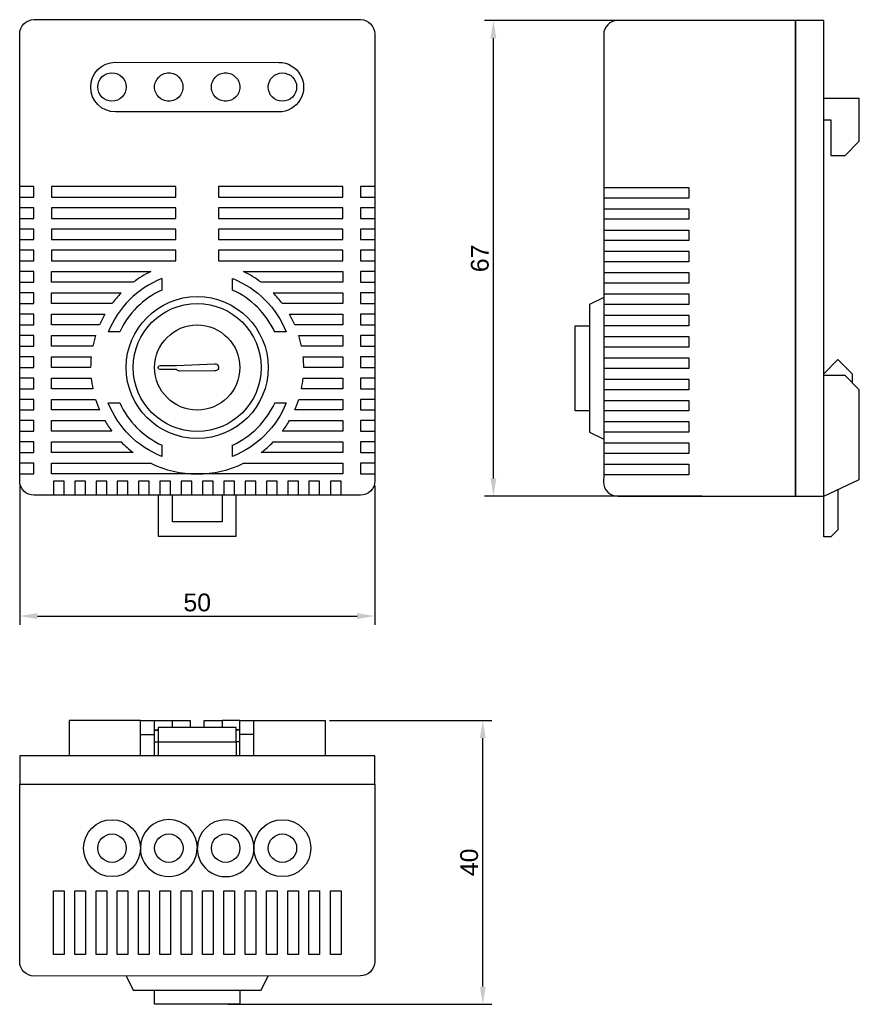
# Model space of a CAD drawing. Header units: millimetres. Extents: x 18 to 136, y 20 to 159.
import ezdxf

# ---------------------------------------------------------------- set-up
doc = ezdxf.new("R2010")
doc.units = ezdxf.units.MM
doc.layers.add('PDF_Geometry', color=7, linetype='Continuous')
doc.styles.get("Standard").update_dxf_attribs({"font": 'arial.ttf'})
doc.dimstyles.new('TDM', dxfattribs={"dimtxt": 2.5, "dimasz": 2.5, "dimexe": 1.25, "dimexo": 0.625, "dimtad": 1, "dimdec": 1, "dimtxsty": 'Standard', "dimcen": 2.5, "dimadec": 0, "dimazin": 0, "dimtfac": 1, "dimtdec": 1, "dimtmove": 0, "dimatfit": 3, "dimfxl": 1, "dimarcsym": 0})

# ---------------------------------------------------------------- blocks, each defined once
blk = doc.blocks.new('*D1')
at = {"color": 0, "lineweight": -2, "transparency": 16777216}
for p, q in [((17.73, 93.28), (17.73, 73.63)), ((67.74, 93.27), (67.74, 73.63)), ((20.23, 74.88), (65.24, 74.88))]:
    blk.add_line(p, q, dxfattribs=at)
at = {"color": 0, "transparency": 16777216}
for points in [[(20.23, 75.3), (20.23, 74.46), (17.73, 74.88)], [(65.24, 75.3), (65.24, 74.46), (67.74, 74.88)]]:
    blk.add_solid(points, dxfattribs=at)
at = {"layer": 'Defpoints', "color": 0, "transparency": 16777216}
for p in [(17.73, 93.9), (67.74, 93.89), (67.74, 74.88)]:
    blk.add_point(p, dxfattribs=at)
at = {"color": 0, "lineweight": 0, "transparency": 16777216, "insert": (42.73, 76.78), "char_height": 2.5, "attachment_point": 5}
blk.add_mtext('50', dxfattribs=at)
blk = doc.blocks.new('*D2')
at = {"color": 0, "lineweight": -2, "transparency": 16777216}
for p, q in [((113.84, 158.77), (83.19, 158.77)), ((84.44, 94.28), (84.44, 156.27)), ((113.84, 91.78), (83.19, 91.78))]:
    blk.add_line(p, q, dxfattribs=at)
at = {"color": 0, "transparency": 16777216}
for points in [[(84.02, 156.27), (84.86, 156.27), (84.44, 158.77)], [(84.02, 94.28), (84.86, 94.28), (84.44, 91.78)]]:
    blk.add_solid(points, dxfattribs=at)
at = {"layer": 'Defpoints', "color": 0, "transparency": 16777216}
for p in [(84.44, 158.77), (114.47, 158.77), (114.47, 91.78)]:
    blk.add_point(p, dxfattribs=at)
at = {"color": 0, "lineweight": 0, "transparency": 16777216, "insert": (82.54, 125.27), "char_height": 2.5, "attachment_point": 5, "rotation": 90}
blk.add_mtext('67', dxfattribs=at)
blk = doc.blocks.new('*D3')
at = {"color": 0, "lineweight": -2, "transparency": 16777216}
for p, q in [((61.36, 60.18), (84.2, 60.18)), ((82.95, 22.68), (82.95, 57.68)), ((47.04, 20.18), (84.2, 20.18))]:
    blk.add_line(p, q, dxfattribs=at)
at = {"color": 0, "transparency": 16777216}
for points in [[(82.53, 57.68), (83.36, 57.68), (82.95, 60.18)], [(82.53, 22.68), (83.36, 22.68), (82.95, 20.18)]]:
    blk.add_solid(points, dxfattribs=at)
at = {"layer": 'Defpoints', "color": 0, "transparency": 16777216}
for p in [(60.73, 60.18), (82.95, 60.18), (46.42, 20.18)]:
    blk.add_point(p, dxfattribs=at)
at = {"color": 0, "lineweight": 0, "transparency": 16777216, "insert": (81.04, 40.18), "char_height": 2.5, "attachment_point": 5, "rotation": 90}
blk.add_mtext('40', dxfattribs=at)

msp = doc.modelspace()

# ---------------------------------------------------------------- linework, layer by layer
at = {"layer": 'PDF_Geometry', "lineweight": 30}
for points in [[(19.72, 158.9), (65.74, 158.9, -0.414214), (67.72, 156.91), (67.72, 135.4), (67.72, 133.9), (67.72, 132.4), (67.72, 130.9), (67.72, 129.39), (67.72, 127.91), (67.72, 126.41), (67.72, 124.91), (67.72, 123.4), (67.72, 121.9), (67.72, 120.4), (67.72, 118.9), (67.72, 117.39), (67.72, 115.91), (67.72, 114.41), (67.72, 112.91), (67.72, 111.4), (67.72, 109.9), (67.72, 108.4), (67.72, 106.9), (67.72, 105.39), (67.72, 103.91), (67.72, 102.41), (67.72, 100.91), (67.72, 99.4), (67.72, 97.9), (67.72, 96.4), (67.72, 94.9), (67.74, 93.89, -0.414214), (65.73, 91.91), (62.98, 91.91), (61.48, 91.91), (59.97, 91.91), (58.47, 91.91), (56.97, 91.91), (55.47, 91.91), (53.98, 91.91), (52.48, 91.91), (50.98, 91.91), (49.48, 91.91), (47.97, 91.91), (46.47, 91.91), (44.97, 91.91), (43.47, 91.91), (41.98, 91.91), (40.48, 91.91), (38.98, 91.91), (37.48, 91.91), (35.97, 91.91), (34.47, 91.91), (32.97, 91.91), (31.47, 91.91), (29.98, 91.91), (28.48, 91.91), (26.98, 91.91), (25.48, 91.91), (23.97, 91.91), (22.47, 91.91), (19.72, 91.91, -0.414214), (17.73, 93.9), (17.73, 94.9), (17.73, 96.4), (17.73, 97.9), (17.73, 99.4), (17.73, 100.91), (17.73, 102.41), (17.73, 103.91), (17.73, 105.39), (17.73, 106.9), (17.73, 108.4), (17.73, 109.9), (17.73, 111.4), (17.73, 112.91), (17.73, 114.41), (17.73, 115.91), (17.73, 117.39), (17.73, 118.9), (17.73, 120.4), (17.73, 121.9), (17.73, 123.4), (17.73, 124.91), (17.73, 126.41), (17.73, 127.91), (17.73, 129.39), (17.73, 130.9), (17.73, 132.4), (17.73, 133.9), (17.73, 135.4), (17.73, 156.91, -0.414214), (19.72, 158.9)], [(37.73, 122.45), (37.73, 120.8, 0.179696), (31.82, 114.9), (30.17, 114.9)], [(53.65, 114.89, 0.179696), (47.72, 120.8), (47.72, 122.45)], [(47.73, 122.42, -0.205824), (55.27, 114.9), (53.62, 114.9)], [(28.97, 115.91), (22.22, 115.91), (22.22, 117.39), (29.73, 117.39, 0.028026), (28.99, 115.89)], [(28.97, 103.91), (22.22, 103.91), (22.22, 105.39), (28.42, 105.39, 0.026708), (28.99, 103.89)], [(30.17, 104.91), (31.82, 104.91, 0.179696), (37.73, 98.97)], [(37.73, 99), (37.73, 97.37, -0.205824), (30.2, 104.89)], [(53.62, 104.91), (55.27, 104.91, -0.205824), (47.72, 97.37), (47.72, 99)], [(49.26, 96.4), (63.23, 96.4), (63.23, 94.9), (42.72, 94.9), (22.22, 94.9), (22.22, 96.4), (36.18, 96.4, 0.113228), (42.73, 94.9, 0.113228), (49.26, 96.4)], [(42.75, 42.18, 1), (34.72, 42.18, 1.000002), (42.72, 42.18, 1.000002), (50.75, 42.18, 1), (42.75, 42.18)]]:
    msp.add_lwpolyline(points, format="xyb", dxfattribs=at)
for points in [[(99.97, 156.78), (99.97, 135.27), (99.97, 133.77), (99.97, 132.27), (99.97, 130.77), (99.97, 129.26), (99.97, 127.78), (99.97, 126.28), (99.97, 124.78), (99.97, 123.27), (99.97, 121.77), (99.97, 120.27), (99.97, 118.77), (99.97, 117.26), (99.97, 115.78), (99.97, 114.28), (99.97, 112.78), (99.97, 111.27), (99.97, 109.77), (99.97, 108.27), (99.97, 106.77), (99.97, 105.26), (99.97, 103.78), (99.97, 102.28), (99.97, 100.78), (99.97, 99.27), (99.97, 97.77), (99.97, 96.27), (99.97, 94.77), (99.95, 93.76, 0.414214), (101.96, 91.78), (126.97, 91.78), (126.97, 91.8), (126.97, 91.93), (126.97, 92.1), (126.97, 92.35), (126.97, 92.67), (126.97, 93.01), (126.97, 93.39), (126.97, 93.77), (126.97, 156.78), (126.97, 157.16), (126.97, 157.54), (126.97, 157.88), (126.97, 158.19), (126.97, 158.43), (126.97, 158.62), (126.97, 158.74), (126.97, 158.77), (101.96, 158.77, 0.414214)], [(31.23, 152.91), (54.23, 152.88, -1.000001), (54.22, 145.9), (31.23, 145.9, -1)], [(33.73, 121.9), (22.22, 121.9), (22.22, 123.4), (36.18, 123.4, 0.048166)], [(49.26, 123.4), (63.23, 123.4), (63.23, 121.9), (51.72, 121.9, 0.048166)], [(30.72, 118.9), (22.22, 118.9), (22.22, 120.4), (32.02, 120.4, 0.032992)], [(53.43, 120.4), (63.23, 120.4), (63.23, 118.9), (54.72, 118.9, 0.032992)], [(55.72, 117.39), (63.23, 117.39), (63.23, 115.91), (56.48, 115.91, 0.028026)], [(28.04, 112.91), (22.22, 112.91), (22.22, 114.41), (28.42, 114.41, 0.025844)], [(57.03, 114.41), (63.23, 114.41), (63.23, 112.91), (57.41, 112.91, 0.025844)], [(27.72, 109.9), (22.22, 109.9), (22.22, 111.4), (27.8, 111.4, 0.025052)], [(57.64, 111.4), (63.23, 111.4), (63.23, 109.9), (57.73, 109.9, 0.025052)], [(39.8, 109.63), (37.53, 109.63, -1.000335), (37.52, 110.18), (39.8, 110.18), (45.22, 110.41, -1.05726), (45.18, 109.41), (40.23, 109.39, -0.253214)], [(28.04, 106.9), (22.22, 106.9), (22.22, 108.4), (27.8, 108.4, 0.025292)], [(57.64, 108.4), (63.23, 108.4), (63.23, 106.9), (57.41, 106.9, 0.025292)], [(57.03, 105.39), (63.23, 105.39), (63.23, 103.91), (56.48, 103.91, 0.026708)], [(30.72, 100.91), (22.22, 100.91), (22.22, 102.41), (29.73, 102.41, 0.029993)], [(55.72, 102.41), (63.23, 102.41), (63.23, 100.91), (54.72, 100.91, 0.029993)], [(33.73, 97.9), (22.22, 97.9), (22.22, 99.4), (32.02, 99.4, 0.037984)], [(53.43, 99.4), (63.23, 99.4), (63.23, 97.9), (51.72, 97.9, 0.037984)], [(65.73, 24.18), (19.73, 24.16, -0.414214), (17.73, 26.17), (17.73, 51.19), (17.75, 51.19), (17.88, 51.19), (18.07, 51.19), (18.3, 51.19), (18.62, 51.19), (18.96, 51.19), (19.34, 51.19), (19.72, 51.19), (65.73, 51.19), (66.11, 51.19), (66.49, 51.19), (66.83, 51.19), (67.15, 51.19), (67.38, 51.19), (67.57, 51.19), (67.7, 51.19), (67.72, 51.19), (67.72, 26.17, -0.414214)]]:
    msp.add_lwpolyline(points, format="xyb", close=True, dxfattribs=at)
for points in [[(126.97, 91.78), (130.97, 91.78), (130.97, 91.8), (130.97, 91.93), (130.97, 92.1), (130.97, 92.35), (130.97, 92.67), (130.97, 93.01), (130.97, 93.39), (130.97, 93.77), (130.97, 156.78), (130.97, 157.16), (130.97, 157.54), (130.97, 157.88), (130.97, 158.19), (130.97, 158.43), (130.97, 158.62), (130.97, 158.74), (130.97, 158.77), (126.97, 158.77), (126.97, 158.74), (126.97, 158.62), (126.97, 158.43), (126.97, 158.19), (126.97, 157.88), (126.97, 157.54), (126.97, 157.16), (126.97, 156.78), (126.97, 93.77), (126.97, 93.39), (126.97, 93.01), (126.97, 92.67), (126.97, 92.35), (126.97, 92.1), (126.97, 91.93), (126.97, 91.8)], [(38.72, 151.4), (38.91, 151.4), (39.11, 151.36), (39.32, 151.32), (39.49, 151.26), (39.85, 151.06), (40.14, 150.81), (40.38, 150.54), (40.57, 150.18), (40.63, 149.99), (40.69, 149.79), (40.71, 149.6), (40.71, 149.39), (40.71, 149.2), (40.69, 149.01), (40.63, 148.82), (40.57, 148.63), (40.38, 148.27), (40.14, 148), (39.85, 147.74), (39.49, 147.55), (39.32, 147.49), (39.11, 147.45), (38.91, 147.4), (38.72, 147.4), (38.53, 147.4), (38.32, 147.45), (38.13, 147.49), (37.96, 147.55), (37.6, 147.74), (37.31, 148), (37.07, 148.27), (36.88, 148.63), (36.82, 148.82), (36.76, 149.01), (36.73, 149.2), (36.71, 149.39), (36.73, 149.6), (36.76, 149.79), (36.82, 149.99), (36.88, 150.18), (37.07, 150.54), (37.31, 150.81), (37.6, 151.06), (37.96, 151.26), (38.13, 151.32), (38.32, 151.36), (38.53, 151.4)], [(46.72, 151.4), (46.91, 151.4), (47.13, 151.36), (47.32, 151.32), (47.49, 151.26), (47.85, 151.06), (48.14, 150.81), (48.38, 150.54), (48.57, 150.18), (48.63, 149.99), (48.69, 149.79), (48.71, 149.6), (48.73, 149.39), (48.71, 149.2), (48.69, 149.01), (48.63, 148.82), (48.57, 148.63), (48.38, 148.27), (48.14, 148), (47.85, 147.74), (47.49, 147.55), (47.32, 147.49), (47.13, 147.45), (46.91, 147.4), (46.72, 147.4), (46.53, 147.4), (46.34, 147.45), (46.13, 147.49), (45.96, 147.55), (45.6, 147.74), (45.31, 148), (45.07, 148.27), (44.88, 148.63), (44.82, 148.82), (44.76, 149.01), (44.73, 149.2), (44.73, 149.39), (44.73, 149.6), (44.76, 149.79), (44.82, 149.99), (44.88, 150.18), (45.07, 150.54), (45.31, 150.81), (45.6, 151.06), (45.96, 151.26), (46.13, 151.32), (46.34, 151.36), (46.53, 151.4)], [(39.72, 135.4), (22.22, 135.4), (22.22, 133.9), (39.72, 133.9)], [(45.73, 133.9), (63.23, 133.9), (63.23, 135.4), (45.73, 135.4)], [(22.22, 132.4), (22.22, 130.9), (39.72, 130.9), (39.72, 132.4)], [(45.73, 130.9), (63.23, 130.9), (63.23, 132.4), (45.73, 132.4)], [(22.22, 129.39), (22.22, 127.91), (39.72, 127.91), (39.72, 129.39)], [(45.73, 127.91), (63.23, 127.91), (63.23, 129.39), (45.73, 129.39)], [(22.22, 126.41), (22.22, 124.91), (39.72, 124.91), (39.72, 126.41)], [(45.73, 124.91), (63.23, 124.91), (63.23, 126.41), (45.73, 126.41)], [(67.72, 51.19), (67.72, 55.19), (67.7, 55.19), (67.57, 55.19), (67.38, 55.19), (67.15, 55.19), (66.83, 55.19), (66.49, 55.19), (66.11, 55.19), (65.73, 55.19), (19.72, 55.19), (19.34, 55.19), (18.96, 55.19), (18.62, 55.19), (18.3, 55.19), (18.07, 55.19), (17.88, 55.19), (17.75, 55.19), (17.73, 55.19), (17.73, 51.19), (17.75, 51.19), (17.88, 51.19), (18.07, 51.19), (18.3, 51.19), (18.62, 51.19), (18.96, 51.19), (19.34, 51.19), (19.72, 51.19), (65.73, 51.19), (66.11, 51.19), (66.49, 51.19), (66.83, 51.19), (67.15, 51.19), (67.38, 51.19), (67.57, 51.19), (67.7, 51.19)], [(23.97, 27.19), (22.47, 27.19), (22.47, 36.18), (23.97, 36.18)], [(26.98, 27.19), (25.48, 27.19), (25.48, 36.18), (26.98, 36.18)], [(29.98, 27.19), (28.48, 27.19), (28.48, 36.18), (29.98, 36.18)], [(32.97, 27.19), (31.47, 27.19), (31.47, 36.18), (32.97, 36.18)], [(35.97, 27.19), (34.47, 27.19), (34.47, 36.18), (35.97, 36.18)], [(38.98, 27.19), (37.48, 27.19), (37.48, 36.18), (38.98, 36.18)], [(41.98, 27.19), (40.48, 27.19), (40.48, 36.18), (41.98, 36.18)], [(44.97, 27.19), (43.47, 27.19), (43.47, 36.18), (44.97, 36.18)], [(47.97, 27.19), (46.47, 27.19), (46.47, 36.18), (47.97, 36.18)], [(50.98, 27.19), (49.48, 27.19), (49.48, 36.18), (50.98, 36.18)], [(53.98, 27.19), (52.48, 27.19), (52.48, 36.18), (53.98, 36.18)], [(56.97, 27.19), (55.47, 27.19), (55.47, 36.18), (56.97, 36.18)], [(59.97, 27.19), (58.47, 27.19), (58.47, 36.18), (59.97, 36.18)], [(62.98, 27.19), (61.48, 27.19), (61.48, 36.18), (62.98, 36.18)]]:
    msp.add_lwpolyline(points, close=True, dxfattribs=at)
for points in [[(130.97, 144.78), (131.97, 144.78), (131.97, 139.78), (133.98, 139.78), (135.97, 141.77), (135.97, 147.78), (130.97, 147.78)], [(17.73, 133.9), (17.75, 133.9), (17.88, 133.9), (18.07, 133.9), (18.3, 133.9), (18.62, 133.9), (18.96, 133.9), (19.34, 133.9), (19.72, 133.9), (19.72, 135.4), (19.34, 135.4), (18.96, 135.4), (18.62, 135.4), (18.3, 135.4), (18.07, 135.4), (17.88, 135.4), (17.75, 135.4), (17.73, 135.4)], [(67.72, 135.4), (67.7, 135.4), (67.57, 135.4), (67.38, 135.4), (67.15, 135.4), (66.83, 135.4), (66.49, 135.4), (66.11, 135.4), (65.73, 135.4), (65.73, 133.9), (66.11, 133.9), (66.49, 133.9), (66.83, 133.9), (67.15, 133.9), (67.38, 133.9), (67.57, 133.9), (67.7, 133.9), (67.72, 133.9)], [(99.97, 135.27), (100.01, 135.27), (100.12, 135.27), (100.31, 135.27), (100.54, 135.27), (100.86, 135.27), (101.2, 135.27), (101.58, 135.27), (101.96, 135.27), (111.97, 135.27), (111.97, 133.77), (101.96, 133.77), (101.58, 133.77), (101.2, 133.77), (100.86, 133.77), (100.54, 133.77), (100.31, 133.77), (100.12, 133.77), (100.01, 133.77), (99.97, 133.77)], [(17.73, 130.9), (17.75, 130.9), (17.88, 130.9), (18.07, 130.9), (18.3, 130.9), (18.62, 130.9), (18.96, 130.9), (19.34, 130.9), (19.72, 130.9), (19.72, 132.4), (19.34, 132.4), (18.96, 132.4), (18.62, 132.4), (18.3, 132.4), (18.07, 132.4), (17.88, 132.4), (17.75, 132.4), (17.73, 132.4)], [(67.72, 132.4), (67.7, 132.4), (67.57, 132.4), (67.38, 132.4), (67.15, 132.4), (66.83, 132.4), (66.49, 132.4), (66.11, 132.4), (65.73, 132.4), (65.73, 130.9), (66.11, 130.9), (66.49, 130.9), (66.83, 130.9), (67.15, 130.9), (67.38, 130.9), (67.57, 130.9), (67.7, 130.9), (67.72, 130.9)], [(99.97, 132.27), (100.01, 132.27), (100.12, 132.27), (100.31, 132.27), (100.54, 132.27), (100.86, 132.27), (101.2, 132.27), (101.58, 132.27), (101.96, 132.27), (111.97, 132.27), (111.97, 130.77), (101.96, 130.77), (101.58, 130.77), (101.2, 130.77), (100.86, 130.77), (100.54, 130.77), (100.31, 130.77), (100.12, 130.77), (100.01, 130.77), (99.97, 130.77)], [(17.73, 127.91), (17.75, 127.91), (17.88, 127.91), (18.07, 127.91), (18.3, 127.91), (18.62, 127.91), (18.96, 127.91), (19.34, 127.91), (19.72, 127.91), (19.72, 129.39), (19.34, 129.39), (18.96, 129.39), (18.62, 129.39), (18.3, 129.39), (18.07, 129.39), (17.88, 129.39), (17.75, 129.39), (17.73, 129.39)], [(67.72, 129.39), (67.7, 129.39), (67.57, 129.39), (67.38, 129.39), (67.15, 129.39), (66.83, 129.39), (66.49, 129.39), (66.11, 129.39), (65.73, 129.39), (65.73, 127.91), (66.11, 127.91), (66.49, 127.91), (66.83, 127.91), (67.15, 127.91), (67.38, 127.91), (67.57, 127.91), (67.7, 127.91), (67.72, 127.91)], [(99.97, 129.26), (100.01, 129.26), (100.12, 129.26), (100.31, 129.26), (100.54, 129.26), (100.86, 129.26), (101.2, 129.26), (101.58, 129.26), (101.96, 129.26), (111.97, 129.26), (111.97, 127.78), (101.96, 127.78), (101.58, 127.78), (101.2, 127.78), (100.86, 127.78), (100.54, 127.78), (100.31, 127.78), (100.12, 127.78), (100.01, 127.78), (99.97, 127.78)], [(17.73, 124.91), (17.75, 124.91), (17.88, 124.91), (18.07, 124.91), (18.3, 124.91), (18.62, 124.91), (18.96, 124.91), (19.34, 124.91), (19.72, 124.91), (19.72, 126.41), (19.34, 126.41), (18.96, 126.41), (18.62, 126.41), (18.3, 126.41), (18.07, 126.41), (17.88, 126.41), (17.75, 126.41), (17.73, 126.41)], [(67.72, 126.41), (67.7, 126.41), (67.57, 126.41), (67.38, 126.41), (67.15, 126.41), (66.83, 126.41), (66.49, 126.41), (66.11, 126.41), (65.73, 126.41), (65.73, 124.91), (66.11, 124.91), (66.49, 124.91), (66.83, 124.91), (67.15, 124.91), (67.38, 124.91), (67.57, 124.91), (67.7, 124.91), (67.72, 124.91)], [(99.97, 126.28), (100.01, 126.28), (100.12, 126.28), (100.31, 126.28), (100.54, 126.28), (100.86, 126.28), (101.2, 126.28), (101.58, 126.28), (101.96, 126.28), (111.97, 126.28), (111.97, 124.78), (101.96, 124.78), (101.58, 124.78), (101.2, 124.78), (100.86, 124.78), (100.54, 124.78), (100.31, 124.78), (100.12, 124.78), (100.01, 124.78), (99.97, 124.78)], [(17.73, 121.9), (17.75, 121.9), (17.88, 121.9), (18.07, 121.9), (18.3, 121.9), (18.62, 121.9), (18.96, 121.9), (19.34, 121.9), (19.72, 121.9), (19.72, 123.4), (19.34, 123.4), (18.96, 123.4), (18.62, 123.4), (18.3, 123.4), (18.07, 123.4), (17.88, 123.4), (17.75, 123.4), (17.73, 123.4)], [(67.72, 123.4), (67.7, 123.4), (67.57, 123.4), (67.38, 123.4), (67.15, 123.4), (66.83, 123.4), (66.49, 123.4), (66.11, 123.4), (65.73, 123.4), (65.73, 121.9), (66.11, 121.9), (66.49, 121.9), (66.83, 121.9), (67.15, 121.9), (67.38, 121.9), (67.57, 121.9), (67.7, 121.9), (67.72, 121.9)], [(99.97, 123.27), (100.01, 123.27), (100.12, 123.27), (100.31, 123.27), (100.54, 123.27), (100.86, 123.27), (101.2, 123.27), (101.58, 123.27), (101.96, 123.27), (111.97, 123.27), (111.97, 121.77), (101.96, 121.77), (101.58, 121.77), (101.2, 121.77), (100.86, 121.77), (100.54, 121.77), (100.31, 121.77), (100.12, 121.77), (100.01, 121.77), (99.97, 121.77)], [(17.73, 118.9), (17.75, 118.9), (17.88, 118.9), (18.07, 118.9), (18.3, 118.9), (18.62, 118.9), (18.96, 118.9), (19.34, 118.9), (19.72, 118.9), (19.72, 120.4), (19.34, 120.4), (18.96, 120.4), (18.62, 120.4), (18.3, 120.4), (18.07, 120.4), (17.88, 120.4), (17.75, 120.4), (17.73, 120.4)], [(67.72, 120.4), (67.7, 120.4), (67.57, 120.4), (67.38, 120.4), (67.15, 120.4), (66.83, 120.4), (66.49, 120.4), (66.11, 120.4), (65.73, 120.4), (65.73, 118.9), (66.11, 118.9), (66.49, 118.9), (66.83, 118.9), (67.15, 118.9), (67.38, 118.9), (67.57, 118.9), (67.7, 118.9), (67.72, 118.9)], [(99.97, 119.78), (97.96, 118.77), (97.96, 118.72), (97.96, 118.6), (97.96, 118.38), (97.96, 118.09), (97.96, 117.71), (97.96, 117.26), (97.96, 116.73), (97.96, 116.14), (97.96, 115.49), (97.96, 114.77), (97.96, 114.02), (97.96, 113.22), (97.96, 112.37), (97.96, 111.53), (97.96, 110.66), (97.96, 109.77), (97.96, 108.88), (97.96, 108.01), (97.96, 107.17), (97.96, 106.32), (97.96, 105.54), (97.96, 104.78), (97.96, 104.06), (97.96, 103.4), (97.96, 102.81), (97.96, 102.28), (97.96, 101.83), (97.96, 101.45), (97.96, 101.16), (97.96, 100.95), (97.96, 100.82), (97.96, 100.78), (99.97, 99.78)], [(99.97, 120.27), (100.01, 120.27), (100.12, 120.27), (100.31, 120.27), (100.54, 120.27), (100.86, 120.27), (101.2, 120.27), (101.58, 120.27), (101.96, 120.27), (111.97, 120.27), (111.97, 118.77), (101.96, 118.77), (101.58, 118.77), (101.2, 118.77), (100.86, 118.77), (100.54, 118.77), (100.31, 118.77), (100.12, 118.77), (100.01, 118.77), (99.97, 118.77)], [(17.73, 115.91), (17.75, 115.91), (17.88, 115.91), (18.07, 115.91), (18.3, 115.91), (18.62, 115.91), (18.96, 115.91), (19.34, 115.91), (19.72, 115.91), (19.72, 117.39), (19.34, 117.39), (18.96, 117.39), (18.62, 117.39), (18.3, 117.39), (18.07, 117.39), (17.88, 117.39), (17.75, 117.39), (17.73, 117.39)], [(67.72, 117.39), (67.7, 117.39), (67.57, 117.39), (67.38, 117.39), (67.15, 117.39), (66.83, 117.39), (66.49, 117.39), (66.11, 117.39), (65.73, 117.39), (65.73, 115.91), (66.11, 115.91), (66.49, 115.91), (66.83, 115.91), (67.15, 115.91), (67.38, 115.91), (67.57, 115.91), (67.7, 115.91), (67.72, 115.91)], [(99.97, 117.26), (100.01, 117.26), (100.12, 117.26), (100.31, 117.26), (100.54, 117.26), (100.86, 117.26), (101.2, 117.26), (101.58, 117.26), (101.96, 117.26), (111.97, 117.26), (111.97, 115.78), (101.96, 115.78), (101.58, 115.78), (101.2, 115.78), (100.86, 115.78), (100.54, 115.78), (100.31, 115.78), (100.12, 115.78), (100.01, 115.78), (99.97, 115.78)], [(97.96, 103.78), (95.97, 103.78), (95.97, 103.82), (95.97, 103.95), (95.97, 104.16), (95.97, 104.46), (95.97, 104.84), (95.97, 105.28), (95.97, 105.79), (95.97, 106.36), (95.97, 106.98), (95.97, 107.65), (95.97, 108.33), (95.97, 109.05), (95.97, 109.77), (95.97, 110.49), (95.97, 111.21), (95.97, 111.91), (95.97, 112.56), (95.97, 113.18), (95.97, 113.75), (95.97, 114.26), (95.97, 114.7), (95.97, 115.08), (95.97, 115.38), (95.97, 115.59), (95.97, 115.72), (95.97, 115.78), (97.96, 115.78)], [(17.73, 112.91), (17.75, 112.91), (17.88, 112.91), (18.07, 112.91), (18.3, 112.91), (18.62, 112.91), (18.96, 112.91), (19.34, 112.91), (19.72, 112.91), (19.72, 114.41), (19.34, 114.41), (18.96, 114.41), (18.62, 114.41), (18.3, 114.41), (18.07, 114.41), (17.88, 114.41), (17.75, 114.41), (17.73, 114.41)], [(67.72, 114.41), (67.7, 114.41), (67.57, 114.41), (67.38, 114.41), (67.15, 114.41), (66.83, 114.41), (66.49, 114.41), (66.11, 114.41), (65.73, 114.41), (65.73, 112.91), (66.11, 112.91), (66.49, 112.91), (66.83, 112.91), (67.15, 112.91), (67.38, 112.91), (67.57, 112.91), (67.7, 112.91), (67.72, 112.91)], [(99.97, 114.28), (100.01, 114.28), (100.12, 114.28), (100.31, 114.28), (100.54, 114.28), (100.86, 114.28), (101.2, 114.28), (101.58, 114.28), (101.96, 114.28), (111.97, 114.28), (111.97, 112.78), (101.96, 112.78), (101.58, 112.78), (101.2, 112.78), (100.86, 112.78), (100.54, 112.78), (100.31, 112.78), (100.12, 112.78), (100.01, 112.78), (99.97, 112.78)], [(17.73, 109.9), (17.75, 109.9), (17.88, 109.9), (18.07, 109.9), (18.3, 109.9), (18.62, 109.9), (18.96, 109.9), (19.34, 109.9), (19.72, 109.9), (19.72, 111.4), (19.34, 111.4), (18.96, 111.4), (18.62, 111.4), (18.3, 111.4), (18.07, 111.4), (17.88, 111.4), (17.75, 111.4), (17.73, 111.4)], [(67.72, 111.4), (67.7, 111.4), (67.57, 111.4), (67.38, 111.4), (67.15, 111.4), (66.83, 111.4), (66.49, 111.4), (66.11, 111.4), (65.73, 111.4), (65.73, 109.9), (66.11, 109.9), (66.49, 109.9), (66.83, 109.9), (67.15, 109.9), (67.38, 109.9), (67.57, 109.9), (67.7, 109.9), (67.72, 109.9)], [(99.97, 111.27), (100.01, 111.27), (100.12, 111.27), (100.31, 111.27), (100.54, 111.27), (100.86, 111.27), (101.2, 111.27), (101.58, 111.27), (101.96, 111.27), (111.97, 111.27), (111.97, 109.77), (101.96, 109.77), (101.58, 109.77), (101.2, 109.77), (100.86, 109.77), (100.54, 109.77), (100.31, 109.77), (100.12, 109.77), (100.01, 109.77), (99.97, 109.77)], [(130.97, 109.01), (132.96, 111.02), (134.97, 109.01), (134.97, 107.78)], [(17.73, 106.9), (17.75, 106.9), (17.88, 106.9), (18.07, 106.9), (18.3, 106.9), (18.62, 106.9), (18.96, 106.9), (19.34, 106.9), (19.72, 106.9), (19.72, 108.4), (19.34, 108.4), (18.96, 108.4), (18.62, 108.4), (18.3, 108.4), (18.07, 108.4), (17.88, 108.4), (17.75, 108.4), (17.73, 108.4)], [(67.72, 108.4), (67.7, 108.4), (67.57, 108.4), (67.38, 108.4), (67.15, 108.4), (66.83, 108.4), (66.49, 108.4), (66.11, 108.4), (65.73, 108.4), (65.73, 106.9), (66.11, 106.9), (66.49, 106.9), (66.83, 106.9), (67.15, 106.9), (67.38, 106.9), (67.57, 106.9), (67.7, 106.9), (67.72, 106.9)], [(99.97, 108.27), (100.01, 108.27), (100.12, 108.27), (100.31, 108.27), (100.54, 108.27), (100.86, 108.27), (101.2, 108.27), (101.58, 108.27), (101.96, 108.27), (111.97, 108.27), (111.97, 106.77), (101.96, 106.77), (101.58, 106.77), (101.2, 106.77), (100.86, 106.77), (100.54, 106.77), (100.31, 106.77), (100.12, 106.77), (100.01, 106.77), (99.97, 106.77)], [(132.96, 92.71), (132.96, 87.02), (131.97, 86.02), (130.97, 86.02), (130.97, 91.78), (135.97, 94.13), (135.97, 106.77), (133.98, 108.78), (130.97, 108.78)], [(17.73, 103.91), (17.75, 103.91), (17.88, 103.91), (18.07, 103.91), (18.3, 103.91), (18.62, 103.91), (18.96, 103.91), (19.34, 103.91), (19.72, 103.91), (19.72, 105.39), (19.34, 105.39), (18.96, 105.39), (18.62, 105.39), (18.3, 105.39), (18.07, 105.39), (17.88, 105.39), (17.75, 105.39), (17.73, 105.39)], [(67.72, 105.39), (67.7, 105.39), (67.57, 105.39), (67.38, 105.39), (67.15, 105.39), (66.83, 105.39), (66.49, 105.39), (66.11, 105.39), (65.73, 105.39), (65.73, 103.91), (66.11, 103.91), (66.49, 103.91), (66.83, 103.91), (67.15, 103.91), (67.38, 103.91), (67.57, 103.91), (67.7, 103.91), (67.72, 103.91)], [(99.97, 105.26), (100.01, 105.26), (100.12, 105.26), (100.31, 105.26), (100.54, 105.26), (100.86, 105.26), (101.2, 105.26), (101.58, 105.26), (101.96, 105.26), (111.97, 105.26), (111.97, 103.78), (101.96, 103.78), (101.58, 103.78), (101.2, 103.78), (100.86, 103.78), (100.54, 103.78), (100.31, 103.78), (100.12, 103.78), (100.01, 103.78), (99.97, 103.78)], [(17.73, 100.91), (17.75, 100.91), (17.88, 100.91), (18.07, 100.91), (18.3, 100.91), (18.62, 100.91), (18.96, 100.91), (19.34, 100.91), (19.72, 100.91), (19.72, 102.41), (19.34, 102.41), (18.96, 102.41), (18.62, 102.41), (18.3, 102.41), (18.07, 102.41), (17.88, 102.41), (17.75, 102.41), (17.73, 102.41)], [(67.72, 102.41), (67.7, 102.41), (67.57, 102.41), (67.38, 102.41), (67.15, 102.41), (66.83, 102.41), (66.49, 102.41), (66.11, 102.41), (65.73, 102.41), (65.73, 100.91), (66.11, 100.91), (66.49, 100.91), (66.83, 100.91), (67.15, 100.91), (67.38, 100.91), (67.57, 100.91), (67.7, 100.91), (67.72, 100.91)], [(99.97, 102.28), (100.01, 102.28), (100.12, 102.28), (100.31, 102.28), (100.54, 102.28), (100.86, 102.28), (101.2, 102.28), (101.58, 102.28), (101.96, 102.28), (111.97, 102.28), (111.97, 100.78), (101.96, 100.78), (101.58, 100.78), (101.2, 100.78), (100.86, 100.78), (100.54, 100.78), (100.31, 100.78), (100.12, 100.78), (100.01, 100.78), (99.97, 100.78)], [(17.73, 97.9), (17.75, 97.9), (17.88, 97.9), (18.07, 97.9), (18.3, 97.9), (18.62, 97.9), (18.96, 97.9), (19.34, 97.9), (19.72, 97.9), (19.72, 99.4), (19.34, 99.4), (18.96, 99.4), (18.62, 99.4), (18.3, 99.4), (18.07, 99.4), (17.88, 99.4), (17.75, 99.4), (17.73, 99.4)], [(67.72, 99.4), (67.7, 99.4), (67.57, 99.4), (67.38, 99.4), (67.15, 99.4), (66.83, 99.4), (66.49, 99.4), (66.11, 99.4), (65.73, 99.4), (65.73, 97.9), (66.11, 97.9), (66.49, 97.9), (66.83, 97.9), (67.15, 97.9), (67.38, 97.9), (67.57, 97.9), (67.7, 97.9), (67.72, 97.9)], [(99.97, 99.27), (100.01, 99.27), (100.12, 99.27), (100.31, 99.27), (100.54, 99.27), (100.86, 99.27), (101.2, 99.27), (101.58, 99.27), (101.96, 99.27), (111.97, 99.27), (111.97, 97.77), (101.96, 97.77), (101.58, 97.77), (101.2, 97.77), (100.86, 97.77), (100.54, 97.77), (100.31, 97.77), (100.12, 97.77), (100.01, 97.77), (99.97, 97.77)], [(17.73, 94.9), (17.75, 94.9), (17.88, 94.9), (18.07, 94.9), (18.3, 94.9), (18.62, 94.9), (18.96, 94.9), (19.34, 94.9), (19.72, 94.9), (19.72, 96.4), (19.34, 96.4), (18.96, 96.4), (18.62, 96.4), (18.3, 96.4), (18.07, 96.4), (17.88, 96.4), (17.75, 96.4), (17.73, 96.4)], [(67.72, 96.4), (67.7, 96.4), (67.57, 96.4), (67.38, 96.4), (67.15, 96.4), (66.83, 96.4), (66.49, 96.4), (66.11, 96.4), (65.73, 96.4), (65.73, 94.9), (66.11, 94.9), (66.49, 94.9), (66.83, 94.9), (67.15, 94.9), (67.38, 94.9), (67.57, 94.9), (67.7, 94.9), (67.72, 94.9)], [(99.97, 96.27), (100.01, 96.27), (100.12, 96.27), (100.31, 96.27), (100.54, 96.27), (100.86, 96.27), (101.2, 96.27), (101.58, 96.27), (101.96, 96.27), (111.97, 96.27), (111.97, 94.77), (101.96, 94.77), (101.58, 94.77), (101.2, 94.77), (100.86, 94.77), (100.54, 94.77), (100.31, 94.77), (100.12, 94.77), (100.01, 94.77), (99.97, 94.77)], [(23.97, 91.91), (23.97, 91.93), (23.97, 92.06), (23.97, 92.23), (23.97, 92.48), (23.97, 92.8), (23.97, 93.14), (23.97, 93.52), (23.97, 93.9), (22.47, 93.9), (22.47, 93.52), (22.47, 93.14), (22.47, 92.8), (22.47, 92.48), (22.47, 92.23), (22.47, 92.06), (22.47, 91.93), (22.47, 91.91)], [(26.98, 91.91), (26.98, 91.93), (26.98, 92.06), (26.98, 92.23), (26.98, 92.48), (26.98, 92.8), (26.98, 93.14), (26.98, 93.52), (26.98, 93.9), (25.48, 93.9), (25.48, 93.52), (25.48, 93.14), (25.48, 92.8), (25.48, 92.48), (25.48, 92.23), (25.48, 92.06), (25.48, 91.93), (25.48, 91.91)], [(29.98, 91.91), (29.98, 91.93), (29.98, 92.06), (29.98, 92.23), (29.98, 92.48), (29.98, 92.8), (29.98, 93.14), (29.98, 93.52), (29.98, 93.9), (28.48, 93.9), (28.48, 93.52), (28.48, 93.14), (28.48, 92.8), (28.48, 92.48), (28.48, 92.23), (28.48, 92.06), (28.48, 91.93), (28.48, 91.91)], [(32.97, 91.91), (32.97, 91.93), (32.97, 92.06), (32.97, 92.23), (32.97, 92.48), (32.97, 92.8), (32.97, 93.14), (32.97, 93.52), (32.97, 93.9), (31.47, 93.9), (31.47, 93.52), (31.47, 93.14), (31.47, 92.8), (31.47, 92.48), (31.47, 92.23), (31.47, 92.06), (31.47, 91.93), (31.47, 91.91)], [(35.97, 91.91), (35.97, 91.93), (35.97, 92.06), (35.97, 92.23), (35.97, 92.48), (35.97, 92.8), (35.97, 93.14), (35.97, 93.52), (35.97, 93.9), (34.47, 93.9), (34.47, 93.52), (34.47, 93.14), (34.47, 92.8), (34.47, 92.48), (34.47, 92.23), (34.47, 92.06), (34.47, 91.93), (34.47, 91.91)], [(38.98, 91.91), (38.98, 91.93), (38.98, 92.06), (38.98, 92.23), (38.98, 92.48), (38.98, 92.8), (38.98, 93.14), (38.98, 93.52), (38.98, 93.9), (37.48, 93.9), (37.48, 93.52), (37.48, 93.14), (37.48, 92.8), (37.48, 92.48), (37.48, 92.23), (37.48, 92.06), (37.48, 91.93), (37.48, 91.91)], [(41.98, 91.91), (41.98, 91.93), (41.98, 92.06), (41.98, 92.23), (41.98, 92.48), (41.98, 92.8), (41.98, 93.14), (41.98, 93.52), (41.98, 93.9), (40.48, 93.9), (40.48, 93.52), (40.48, 93.14), (40.48, 92.8), (40.48, 92.48), (40.48, 92.23), (40.48, 92.06), (40.48, 91.93), (40.48, 91.91)], [(44.97, 91.91), (44.97, 91.93), (44.97, 92.06), (44.97, 92.23), (44.97, 92.48), (44.97, 92.8), (44.97, 93.14), (44.97, 93.52), (44.97, 93.9), (43.47, 93.9), (43.47, 93.52), (43.47, 93.14), (43.47, 92.8), (43.47, 92.48), (43.47, 92.23), (43.47, 92.06), (43.47, 91.93), (43.47, 91.91)], [(47.97, 91.91), (47.97, 91.93), (47.97, 92.06), (47.97, 92.23), (47.97, 92.48), (47.97, 92.8), (47.97, 93.14), (47.97, 93.52), (47.97, 93.9), (46.47, 93.9), (46.47, 93.52), (46.47, 93.14), (46.47, 92.8), (46.47, 92.48), (46.47, 92.23), (46.47, 92.06), (46.47, 91.93), (46.47, 91.91)], [(50.98, 91.91), (50.98, 91.93), (50.98, 92.06), (50.98, 92.23), (50.98, 92.48), (50.98, 92.8), (50.98, 93.14), (50.98, 93.52), (50.98, 93.9), (49.48, 93.9), (49.48, 93.52), (49.48, 93.14), (49.48, 92.8), (49.48, 92.48), (49.48, 92.23), (49.48, 92.06), (49.48, 91.93), (49.48, 91.91)], [(53.98, 91.91), (53.98, 91.93), (53.98, 92.06), (53.98, 92.23), (53.98, 92.48), (53.98, 92.8), (53.98, 93.14), (53.98, 93.52), (53.98, 93.9), (52.48, 93.9), (52.48, 93.52), (52.48, 93.14), (52.48, 92.8), (52.48, 92.48), (52.48, 92.23), (52.48, 92.06), (52.48, 91.93), (52.48, 91.91)], [(56.97, 91.91), (56.97, 91.93), (56.97, 92.06), (56.97, 92.23), (56.97, 92.48), (56.97, 92.8), (56.97, 93.14), (56.97, 93.52), (56.97, 93.9), (55.47, 93.9), (55.47, 93.52), (55.47, 93.14), (55.47, 92.8), (55.47, 92.48), (55.47, 92.23), (55.47, 92.06), (55.47, 91.93), (55.47, 91.91)], [(59.97, 91.91), (59.97, 91.93), (59.97, 92.06), (59.97, 92.23), (59.97, 92.48), (59.97, 92.8), (59.97, 93.14), (59.97, 93.52), (59.97, 93.9), (58.47, 93.9), (58.47, 93.52), (58.47, 93.14), (58.47, 92.8), (58.47, 92.48), (58.47, 92.23), (58.47, 92.06), (58.47, 91.93), (58.47, 91.91)], [(62.98, 91.91), (62.98, 91.93), (62.98, 92.06), (62.98, 92.23), (62.98, 92.48), (62.98, 92.8), (62.98, 93.14), (62.98, 93.52), (62.98, 93.9), (61.48, 93.9), (61.48, 93.52), (61.48, 93.14), (61.48, 92.8), (61.48, 92.48), (61.48, 92.23), (61.48, 92.06), (61.48, 91.93), (61.48, 91.91)], [(37.22, 91.91), (37.22, 86.15), (48.23, 86.15), (48.23, 91.91)], [(46.22, 91.91), (46.22, 88.14), (39.23, 88.14), (39.23, 91.91)], [(34.72, 55.19), (34.72, 60.18), (24.71, 60.18), (24.71, 55.19)], [(34.72, 60.18), (36.71, 60.18), (39.23, 60.18), (41.73, 60.18), (41.73, 59.19)], [(34.72, 58.19), (36.71, 58.19), (36.71, 60.18)], [(39.23, 59.19), (39.23, 60.18)], [(43.72, 59.19), (43.72, 60.18), (46.22, 60.18)], [(48.73, 60.18), (46.22, 60.18), (46.22, 59.19)], [(48.73, 55.19), (48.73, 58.19), (48.73, 60.18), (50.72, 60.18)], [(50.72, 55.19), (50.72, 60.18), (60.73, 60.18), (60.73, 55.19)], [(36.71, 58.85), (37.22, 58.85)], [(36.71, 58.8), (37.22, 58.8)], [(48.73, 57.17), (48.23, 57.17), (48.23, 59.19), (37.22, 59.19), (37.22, 57.17), (37.22, 55.19)], [(48.73, 58.85), (48.23, 58.85)], [(48.73, 58.8), (48.23, 58.8)], [(36.71, 55.19), (36.71, 58.19)], [(36.71, 57.17), (37.22, 57.17), (48.23, 57.17), (48.23, 55.19)], [(50.72, 58.19), (48.73, 58.19)], [(32.71, 24.18), (33.73, 22.17), (33.77, 22.17), (33.9, 22.17), (34.11, 22.17), (34.41, 22.17), (34.79, 22.17), (35.23, 22.17), (35.76, 22.17), (36.35, 22.17), (37.01, 22.17), (37.73, 22.17), (38.49, 22.17), (39.27, 22.17), (40.12, 22.17), (40.97, 22.17), (41.84, 22.17), (42.72, 22.17), (43.61, 22.17), (44.48, 22.17), (45.33, 22.17), (46.17, 22.17), (46.96, 22.17), (47.72, 22.17), (48.44, 22.17), (49.09, 22.17), (49.69, 22.17), (50.22, 22.17), (50.66, 22.17), (51.04, 22.17), (51.34, 22.17), (51.55, 22.17), (51.68, 22.17), (51.72, 22.17), (52.73, 24.18)], [(48.73, 22.17), (48.73, 20.18), (48.67, 20.18), (48.54, 20.18), (48.33, 20.18), (48.04, 20.18), (47.66, 20.18), (47.21, 20.18), (46.7, 20.18), (46.13, 20.18), (45.52, 20.18), (44.86, 20.18), (44.16, 20.18), (43.44, 20.18), (42.72, 20.18), (42, 20.18), (41.29, 20.18), (40.59, 20.18), (39.93, 20.18), (39.32, 20.18), (38.75, 20.18), (38.24, 20.18), (37.79, 20.18), (37.41, 20.18), (37.12, 20.18), (36.9, 20.18), (36.78, 20.18), (36.71, 20.18), (36.71, 22.17)]]:
    msp.add_lwpolyline(points, dxfattribs=at)
for centre, radius in [((30.72, 149.41), 2), ((54.73, 149.4), 2), ((42.73, 109.89), 10), ((42.73, 109.89), 9.01), ((42.73, 109.89), 6), ((30.73, 42.18), 4.01), ((54.73, 42.18), 4.01), ((30.73, 42.18), 2), ((38.73, 42.18), 2), ((46.73, 42.18), 2), ((54.73, 42.18), 2)]:
    msp.add_circle(centre, radius, dxfattribs=at)
for radius, start, end in [(13.49, 111.7419, 158.2635), (12.01, 294.6258, 335.3742)]:
    msp.add_arc((42.73, 109.89), radius, start, end, dxfattribs=at)

# ---------------------------------------------------------------- dimensions: what is measured, and where the dimension line sits
at = {"lineweight": 0}
for base, p1, p2, picture, middle in [((84.44, 158.77), (114.47, 91.78), (114.47, 158.77), '*D2', (82.54, 125.27)), ((82.95, 60.18), (46.42, 20.18), (60.73, 60.18), '*D3', (81.04, 40.18))]:
    dim = msp.add_linear_dim(base=base, p1=p1, p2=p2, angle=90, dimstyle='TDM', dxfattribs=at)
    dim.commit()
    dim.dimension.update_dxf_attribs({"geometry": picture, "text_midpoint": middle})
dim = msp.add_linear_dim(base=(67.74, 74.88), p1=(17.73, 93.9), p2=(67.74, 93.89), dimstyle='TDM', dxfattribs=at)
dim.commit()
dim.dimension.update_dxf_attribs({"geometry": '*D1', "text_midpoint": (42.73, 76.78)})

doc.saveas('drawing.dxf')
